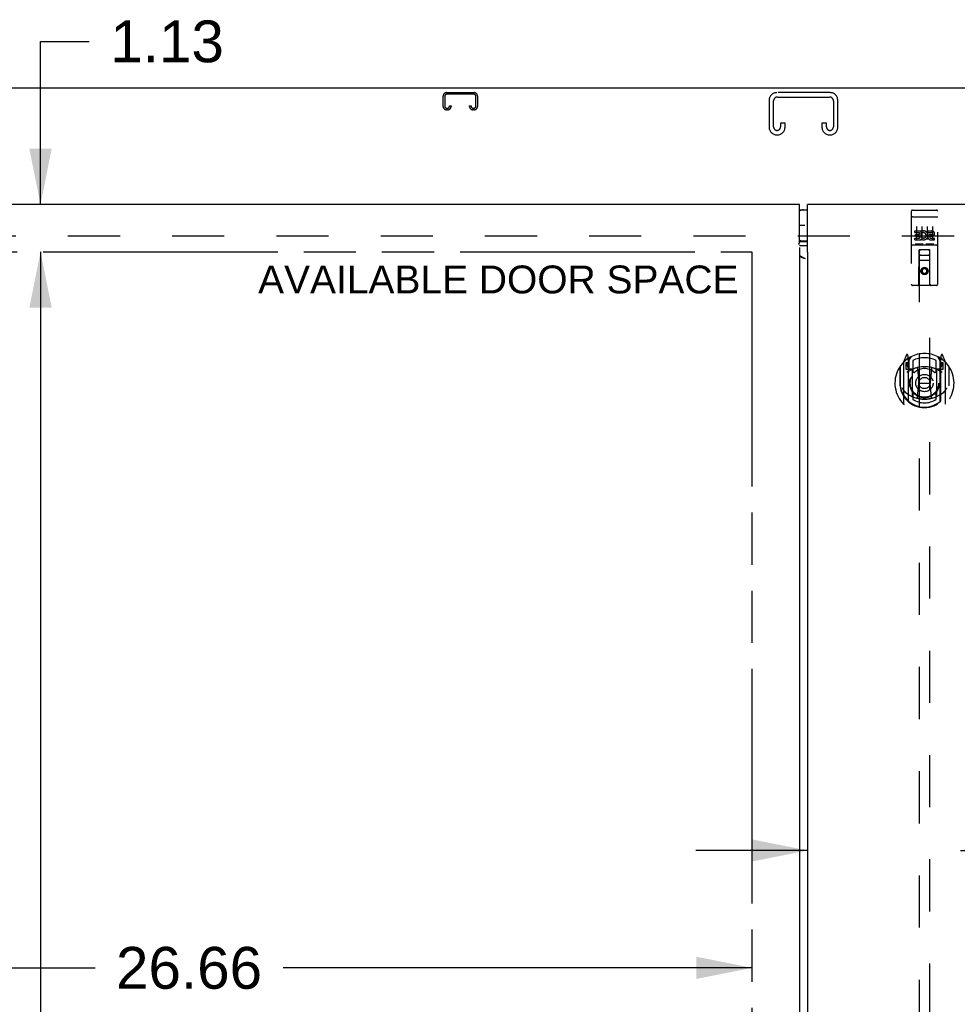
# Model space of a CAD drawing. Header units: inches. Extents: x 0 to 224, y 0 to 145.
# Tile 7 of 12: x 55 to 77, y 87 to 110. Entities that reach past the tile are written whole.
import ezdxf

# ---------------------------------------------------------------- set-up
doc = ezdxf.new("R2010")
doc.units = ezdxf.units.IN
doc.header["$LTSCALE"] = 12.342
doc.header["$MEASUREMENT"] = 0
doc.linetypes.add('HIDDEN', pattern=[0.2, 0.1, -0.1])
doc.linetypes.add('PHANTOM', pattern=[0.8, 0.45, -0.05, 0.1, -0.05, 0.1, -0.05])
doc.layers.get('0').update_dxf_attribs({"linetype": 'CONTINUOUS'})
for name, color, linetype in [('02___PRT_ALL_AXES', 7, 'CONTINUOUS'), ('AVAILABLE_DOOR_SPACE', 7, 'CONTINUOUS'), ('DEFAULT_2', 8, 'HIDDEN'), ('DIMENSIONS', 7, 'CONTINUOUS'), ('GASKET', 7, 'CONTINUOUS')]:
    doc.layers.add(name, color=color, linetype=linetype)
doc.styles.get("Standard").update_dxf_attribs({"font": 'arial.ttf'})
doc.dimstyles.new('DIMSTYLE_1', dxfattribs={"dimtxt": 0.99, "dimasz": 1.32, "dimexe": 0.09, "dimexo": 0.07, "dimgap": 0.0375, "dimtad": 0, "dimtih": 1, "dimtoh": 1, "dimzin": 4, "dimdsep": 46, "dimtxsty": 'Standard', "dimblk": '_FILLED', "dimblk1": '_FILLED', "dimblk2": '_FILLED', "dimcen": 0.09, "dimazin": 1, "dimtfac": 1, "dimtdec": 3, "dimtofl": 0, "dimtmove": 0, "dimatfit": 3, "dimldrblk": '_FILLED', "dimfxl": 1, "dimtolj": 1, "dimtzin": 4, "dimarcsym": 0})

# ---------------------------------------------------------------- blocks, each defined once
blk = doc.blocks.new('_FILLED')
at = {"color": 0, "linetype": 'ByBlock'}
blk.add_solid([(0, 0), (-1, 0.2), (-1, -0.2)], dxfattribs=at)
blk = doc.blocks.new('*D15')
at = {"layer": 'DIMENSIONS', "color": 2, "linetype": 'Continuous'}
for p, q in [((73.816, 90.436), (71.176, 90.436)), ((77.441, 90.436), (79.8, 90.436))]:
    blk.add_line(p, q, dxfattribs=at)
at = {"layer": 'DIMENSIONS', "color": 2, "linetype": 'Continuous', "xscale": 1.32, "yscale": 1.32, "zscale": 1.32}
blk.add_blockref('_FILLED', (73.816, 90.436), dxfattribs=at)
at = {"layer": 'DIMENSIONS', "color": 2, "linetype": 'Continuous', "xscale": 1.32, "yscale": 1.32, "zscale": 1.32, "rotation": 180}
blk.add_blockref('_FILLED', (77.441, 90.436), dxfattribs=at)
at = {"layer": 'DIMENSIONS', "color": 2, "linetype": 'Continuous', "insert": (80.295, 90.931), "char_height": 0.99, "width": 2.6903, "attachment_point": 1, "line_spacing_factor": 0.9}
blk.add_mtext('3.63', dxfattribs=at)
blk = doc.blocks.new('*D17')
at = {"layer": 'DIMENSIONS', "color": 2, "linetype": 'Continuous'}
for p, q in [((45.847, 87.657), (56.951, 87.657)), ((72.503, 87.657), (61.4, 87.657))]:
    blk.add_line(p, q, dxfattribs=at)
at = {"layer": 'DIMENSIONS', "color": 2, "linetype": 'Continuous', "xscale": 1.32, "yscale": 1.32, "zscale": 1.32, "rotation": 180}
blk.add_blockref('_FILLED', (45.847, 87.657), dxfattribs=at)
at = {"layer": 'DIMENSIONS', "color": 2, "linetype": 'Continuous', "xscale": 1.32, "yscale": 1.32, "zscale": 1.32}
blk.add_blockref('_FILLED', (72.503, 87.657), dxfattribs=at)
at = {"layer": 'DIMENSIONS', "color": 2, "linetype": 'Continuous', "insert": (59.175, 88.152), "char_height": 0.99, "width": 3.45948, "attachment_point": 2, "line_spacing_factor": 0.9}
blk.add_mtext('26.66', dxfattribs=at)
blk = doc.blocks.new('*D19')
at = {"layer": 'DIMENSIONS', "color": 2, "linetype": 'Continuous'}
for p, q in [((55.659, 105.731), (55.659, 109.591)), ((55.659, 109.591), (56.814, 109.591)), ((55.659, 104.606), (55.659, 101.966))]:
    blk.add_line(p, q, dxfattribs=at)
at = {"layer": 'DIMENSIONS', "color": 2, "linetype": 'Continuous', "xscale": 1.32, "yscale": 1.32, "zscale": 1.32}
for p, rotation in [((55.659, 105.731), 270), ((55.659, 104.606), 90)]:
    blk.add_blockref('_FILLED', p, dxfattribs=dict(at, rotation=rotation))
at = {"layer": 'DIMENSIONS', "color": 2, "linetype": 'Continuous', "insert": (57.309, 110.086), "char_height": 0.99, "width": 2.6903, "attachment_point": 1, "line_spacing_factor": 0.9}
blk.add_mtext('1.13', dxfattribs=at)
blk = doc.blocks.new('*D21')
at = {"layer": 'DIMENSIONS', "color": 2, "linetype": 'Continuous'}
for p, q in [((55.659, 104.606), (55.659, 75.471)), ((55.659, 44.356), (55.659, 72.006))]:
    blk.add_line(p, q, dxfattribs=at)
at = {"layer": 'DIMENSIONS', "color": 2, "linetype": 'Continuous', "xscale": 1.32, "yscale": 1.32, "zscale": 1.32}
for p, rotation in [((55.659, 104.606), 90), ((55.659, 44.356), 270)]:
    blk.add_blockref('_FILLED', p, dxfattribs=dict(at, rotation=rotation))
at = {"layer": 'DIMENSIONS', "color": 2, "linetype": 'Continuous', "insert": (55.659, 74.976), "char_height": 0.99, "width": 3.45948, "attachment_point": 2, "line_spacing_factor": 0.9}
blk.add_mtext('60.25\\Ptyp.', dxfattribs=at)

msp = doc.modelspace()

# ---------------------------------------------------------------- linework, layer by layer
at = {"color": 3, "linetype": 'Continuous'}
for p, q in [((103.67, 108.481), (43.774, 108.481)), ((73.628, 105.731), (44.139, 105.731)), ((73.628, 104.841), (73.628, 105.731)), ((73.816, 104.631), (73.816, 105.731)), ((103.306, 105.731), (73.816, 105.731)), ((73.628, 104.707), (73.628, 44.255)), ((73.816, 104.751), (73.652, 104.751)), ((73.635, 104.507), (73.631, 104.508)), ((73.816, 104.572), (73.816, 44.39)), ((73.823, 104.572), (73.816, 104.572)), ((73.823, 104.572), (73.827, 104.577))]:
    msp.add_line(p, q, dxfattribs=at)
at = {"color": 7, "linetype": 'Continuous'}
for p, q in [((73.628, 105.601), (73.816, 105.601)), ((73.816, 104.861), (73.628, 104.861)), ((73.628, 104.85), (73.631, 104.85)), ((73.652, 104.851), (73.816, 104.851))]:
    msp.add_line(p, q, dxfattribs=at)
at = {"color": 3, "linetype": 'Continuous'}
for points in [[(73.622, 104.782), (73.62, 104.784), (73.619, 104.786), (73.618, 104.787), (73.617, 104.789), (73.616, 104.79), (73.616, 104.79), (73.615, 104.791), (73.615, 104.792), (73.615, 104.792), (73.615, 104.793), (73.616, 104.793), (73.616, 104.794), (73.617, 104.795), (73.617, 104.795), (73.618, 104.797), (73.619, 104.798), (73.619, 104.799), (73.62, 104.801), (73.621, 104.803), (73.622, 104.805), (73.622, 104.808), (73.623, 104.81), (73.624, 104.813), (73.624, 104.816), (73.625, 104.82), (73.626, 104.823), (73.627, 104.828), (73.627, 104.832), (73.628, 104.836), (73.628, 104.841)], [(73.652, 104.751), (73.646, 104.751), (73.641, 104.751), (73.636, 104.751), (73.631, 104.75), (73.626, 104.75)], [(73.771, 104.442), (73.751, 104.449), (73.741, 104.452), (73.731, 104.456), (73.721, 104.459), (73.712, 104.462), (73.703, 104.466), (73.694, 104.469), (73.686, 104.473), (73.678, 104.476), (73.67, 104.48), (73.663, 104.483), (73.657, 104.486), (73.651, 104.49), (73.646, 104.493), (73.641, 104.497), (73.637, 104.5), (73.634, 104.504), (73.632, 104.507), (73.631, 104.508)], [(73.771, 104.442), (73.756, 104.45), (73.741, 104.459), (73.726, 104.467), (73.71, 104.475), (73.695, 104.482), (73.68, 104.489), (73.665, 104.496), (73.65, 104.502), (73.635, 104.507)], [(73.828, 104.583), (73.828, 104.585), (73.827, 104.585), (73.827, 104.586), (73.826, 104.588), (73.825, 104.589), (73.825, 104.59), (73.824, 104.592), (73.823, 104.593), (73.823, 104.596), (73.822, 104.598), (73.821, 104.6), (73.821, 104.602), (73.82, 104.605), (73.82, 104.608), (73.819, 104.611), (73.818, 104.613), (73.818, 104.616), (73.817, 104.62), (73.817, 104.623), (73.816, 104.627), (73.816, 104.631)], [(73.827, 104.577), (73.827, 104.578), (73.828, 104.579), (73.829, 104.58), (73.829, 104.581), (73.829, 104.581), (73.829, 104.582), (73.829, 104.582), (73.829, 104.583), (73.828, 104.583)]]:
    msp.add_lwpolyline(points, dxfattribs=at)
at = {"color": 7, "linetype": 'Continuous'}
msp.add_lwpolyline([(73.631, 104.85), (73.636, 104.85), (73.641, 104.851), (73.646, 104.851), (73.652, 104.851)], dxfattribs=at)
for centre, start, end in [((73.726, 105.421), 90, 122.8107), ((73.726, 105.041), 237.1893, 270)]:
    msp.add_arc(centre, 0.18, start, end, dxfattribs=at)
at = {"layer": '02___PRT_ALL_AXES', "color": 8, "linetype": 'HIDDEN'}
for p, q in [((76.305, 105.598), (76.87, 105.598)), ((76.356, 105.063), (76.356, 105.105)), ((76.356, 105.105), (76.512, 105.105)), ((76.356, 105.063), (76.469, 105.063)), ((76.356, 104.892), (76.356, 104.935)), ((76.356, 104.935), (76.469, 104.935)), ((76.377, 104.978), (76.377, 105.021)), ((76.377, 105.021), (76.469, 105.021)), ((76.377, 104.978), (76.469, 104.978)), ((76.469, 105.021), (76.469, 105.063)), ((76.469, 104.935), (76.469, 104.978)), ((76.512, 104.928), (76.512, 105.105)), ((76.512, 104.928), (76.525, 104.946)), ((76.512, 104.892), (76.512, 104.904)), ((76.515, 104.903), (76.512, 104.904)), ((76.536, 105.057), (76.519, 105.096)), ((76.668, 105.063), (76.668, 105.105)), ((76.668, 105.105), (76.76, 105.105)), ((76.668, 105.063), (76.76, 105.063)), ((76.728, 104.978), (76.774, 104.978)), ((76.732, 105.019), (76.76, 105.019)), ((76.732, 104.935), (76.824, 104.935)), ((76.824, 104.892), (76.824, 104.935)), ((76.305, 104.77), (76.87, 104.77)), ((76.356, 104.892), (76.512, 104.892)), ((76.732, 104.892), (76.824, 104.892))]:
    msp.add_line(p, q, dxfattribs=at)
msp.add_circle((76.587, 104.153), 0.085, dxfattribs=at)
for centre, radius, start, end in [((76.562, 104.999), 0.107, 244.2636, 113.4027), ((76.562, 104.999), 0.0639, 234.8895, 113.4026), ((76.732, 104.956), 0.0635, 90, 270), ((76.732, 104.957), 0.0219, 100.307, 270), ((76.761, 105.041), 0.0644, 282.2995, 90.0775), ((76.76, 105.041), 0.0219, 269.9011, 90)]:
    msp.add_arc(centre, radius, start, end, dxfattribs=at)
at = {"layer": 'AVAILABLE_DOOR_SPACE', "color": 4, "linetype": 'PHANTOM'}
for p, q in [((45.847, 104.606), (72.503, 104.606)), ((72.503, 104.606), (72.503, 44.356))]:
    msp.add_line(p, q, dxfattribs=at)
at = {"layer": 'DEFAULT_2', "color": 8, "linetype": 'HIDDEN'}
for p, q in [((65.191, 108.051), (65.191, 108.297)), ((65.231, 108.297), (65.231, 108.051)), ((65.271, 108.377), (65.923, 108.377)), ((65.923, 108.337), (65.271, 108.337)), ((65.963, 108.051), (65.963, 108.297)), ((66.003, 108.297), (66.003, 108.051)), ((72.91, 108.197), (72.91, 107.557)), ((73.014, 107.571), (73.014, 108.183)), ((74.355, 108.377), (73.09, 108.377)), ((73.104, 108.273), (74.341, 108.273)), ((74.431, 108.183), (74.431, 107.571)), ((74.535, 107.557), (74.535, 108.197)), ((65.271, 108.011), (65.298, 108.011)), ((65.298, 107.971), (65.271, 107.971)), ((65.338, 108.051), (65.338, 108.064)), ((65.338, 108.064), (65.378, 108.064)), ((65.378, 108.064), (65.378, 108.051)), ((65.816, 108.051), (65.816, 108.064)), ((65.816, 108.064), (65.856, 108.064)), ((65.856, 108.064), (65.856, 108.051)), ((65.896, 108.011), (65.923, 108.011)), ((65.923, 107.971), (65.896, 107.971)), ((73.181, 107.658), (73.181, 107.571)), ((73.285, 107.658), (73.181, 107.658)), ((73.285, 107.557), (73.285, 107.658)), ((74.16, 107.658), (74.16, 107.557)), ((74.264, 107.658), (74.16, 107.658)), ((74.264, 107.571), (74.264, 107.658)), ((73.09, 107.377), (73.105, 107.377)), ((74.34, 107.377), (74.355, 107.377)), ((76.37, 105.598), (76.555, 105.598)), ((76.62, 105.598), (76.805, 105.598)), ((76.275, 105.568), (76.275, 103.843)), ((76.292, 105.439), (76.291, 105.439)), ((76.293, 105.44), (76.292, 105.439)), ((76.292, 105.439), (76.292, 105.439)), ((76.294, 105.44), (76.293, 105.44)), ((76.295, 105.44), (76.294, 105.44)), ((76.295, 105.44), (76.295, 105.44)), ((76.296, 105.44), (76.295, 105.44)), ((76.297, 105.44), (76.296, 105.44)), ((76.298, 105.44), (76.297, 105.44)), ((76.299, 105.44), (76.298, 105.44)), ((76.3, 105.44), (76.299, 105.44)), ((76.3, 105.44), (76.3, 105.44)), ((76.301, 105.44), (76.3, 105.44)), ((76.302, 105.44), (76.301, 105.44)), ((76.303, 105.44), (76.302, 105.44)), ((76.304, 105.44), (76.303, 105.44)), ((76.305, 105.44), (76.304, 105.44)), ((76.305, 105.44), (76.87, 105.44)), ((76.87, 105.44), (76.871, 105.44)), ((76.871, 105.44), (76.872, 105.44)), ((76.872, 105.44), (76.872, 105.44)), ((76.872, 105.44), (76.873, 105.44)), ((76.873, 105.44), (76.874, 105.44)), ((76.874, 105.44), (76.875, 105.44)), ((76.875, 105.44), (76.876, 105.44)), ((76.876, 105.44), (76.877, 105.44)), ((76.877, 105.44), (76.877, 105.44)), ((76.877, 105.44), (76.878, 105.44)), ((76.878, 105.44), (76.879, 105.44)), ((76.879, 105.44), (76.88, 105.44)), ((76.88, 105.44), (76.881, 105.44)), ((76.881, 105.44), (76.881, 105.44)), ((76.881, 105.44), (76.882, 105.44)), ((76.882, 105.44), (76.883, 105.439)), ((76.9, 103.843), (76.9, 105.568)), ((76.4, 105.207), (76.4, 104.901)), ((76.525, 105.207), (76.525, 104.901)), ((76.65, 105.207), (76.65, 104.901)), ((76.775, 105.207), (76.775, 104.901)), ((101.972, 104.981), (45.472, 104.981)), ((76.305, 104.77), (76.87, 104.77)), ((76.549, 104.786), (76.377, 104.786)), ((76.799, 104.786), (76.627, 104.786)), ((76.457, 103.843), (76.461, 104.653)), ((76.462, 104.653), (76.461, 104.653)), ((76.462, 104.653), (76.462, 76.651)), ((76.712, 104.653), (76.462, 104.653)), ((76.502, 104.528), (76.672, 104.528)), ((76.712, 76.651), (76.712, 104.653)), ((76.714, 104.653), (76.712, 104.653)), ((76.717, 103.843), (76.714, 104.653)), ((76.715, 104.403), (76.46, 104.403)), ((76.587, 104.225), (76.525, 104.189)), ((76.587, 104.214), (76.535, 104.183)), ((76.587, 104.225), (76.587, 104.214)), ((76.65, 104.189), (76.587, 104.225)), ((76.64, 104.183), (76.587, 104.214)), ((76.525, 104.189), (76.525, 104.117)), ((76.525, 104.189), (76.535, 104.183)), ((76.525, 104.117), (76.535, 104.123)), ((76.525, 104.117), (76.587, 104.081)), ((76.535, 104.183), (76.535, 104.123)), ((76.535, 104.123), (76.587, 104.092)), ((76.587, 104.092), (76.64, 104.123)), ((76.587, 104.081), (76.65, 104.117)), ((76.587, 104.081), (76.587, 104.092)), ((76.65, 104.189), (76.64, 104.183)), ((76.64, 104.123), (76.64, 104.183)), ((76.65, 104.117), (76.64, 104.123)), ((76.65, 104.117), (76.65, 104.189)), ((76.87, 103.813), (76.305, 103.813)), ((76.162, 102.169), (76.092, 101.994)), ((76.205, 102.086), (76.191, 102.166)), ((76.212, 102.023), (76.282, 102.132)), ((76.892, 102.132), (76.962, 102.023)), ((76.984, 102.166), (76.97, 102.086)), ((77.083, 101.994), (77.013, 102.169)), ((76.005, 101.888), (76.005, 101.499)), ((76.012, 101.895), (76.012, 101.437)), ((76.087, 101.983), (76.087, 101.016)), ((76.145, 101.979), (76.145, 101.829)), ((76.205, 101.979), (76.145, 101.979)), ((76.153, 101.955), (76.183, 101.909)), ((76.212, 101.963), (76.157, 101.963)), ((76.184, 102.074), (76.183, 102.074)), ((76.184, 102.074), (76.183, 102.074)), ((76.184, 102.074), (76.184, 102.074)), ((76.205, 101.07), (76.205, 102.086)), ((76.212, 101.079), (76.212, 102.082)), ((76.215, 102.057), (76.215, 101.85)), ((76.312, 102.035), (76.312, 101.783)), ((76.862, 101.783), (76.862, 102.035)), ((76.96, 101.85), (76.96, 102.057)), ((76.962, 101.079), (76.962, 102.082)), ((77.017, 101.963), (76.962, 101.963)), ((76.97, 102.086), (76.97, 101.07)), ((77.03, 101.979), (76.97, 101.979)), ((76.992, 102.074), (76.987, 102.077)), ((76.992, 101.909), (77.022, 101.955)), ((77.03, 101.829), (77.03, 101.979)), ((77.087, 101.016), (77.087, 101.983)), ((77.162, 101.895), (77.162, 101.437)), ((77.17, 101.499), (77.17, 101.888)), ((76.145, 101.829), (76.205, 101.829)), ((76.305, 101.827), (76.232, 101.827)), ((76.235, 101.83), (76.301, 101.83)), ((76.305, 101.186), (76.305, 101.818)), ((76.424, 101.844), (76.455, 101.499)), ((76.751, 101.844), (76.72, 101.499)), ((76.942, 101.827), (76.87, 101.827)), ((76.87, 101.818), (76.87, 101.186)), ((76.874, 101.83), (76.94, 101.83)), ((76.97, 101.829), (77.03, 101.829)), ((76.005, 101.499), (76.02, 101.499)), ((76.012, 101.437), (76.013, 101.435)), ((76.425, 101.16), (76.455, 101.499)), ((76.455, 101.499), (76.72, 101.499)), ((76.75, 101.16), (76.72, 101.499)), ((77.17, 101.499), (77.155, 101.499)), ((77.162, 101.437), (77.162, 101.435)), ((76.312, 101.221), (76.312, 101.119)), ((76.862, 101.119), (76.862, 101.221))]:
    msp.add_line(p, q, dxfattribs=at)
for points in [[(76.291, 105.439), (76.29, 105.439), (76.29, 105.439), (76.29, 105.439), (76.289, 105.439), (76.289, 105.439), (76.289, 105.439), (76.288, 105.439), (76.288, 105.439), (76.288, 105.439), (76.287, 105.439), (76.287, 105.439), (76.287, 105.439), (76.286, 105.439), (76.286, 105.438), (76.286, 105.438), (76.285, 105.438), (76.285, 105.438), (76.285, 105.438), (76.284, 105.438), (76.284, 105.438), (76.284, 105.438), (76.283, 105.438), (76.283, 105.438), (76.283, 105.438), (76.283, 105.438), (76.282, 105.438), (76.282, 105.438), (76.282, 105.437), (76.282, 105.437), (76.281, 105.437), (76.281, 105.437), (76.281, 105.437), (76.28, 105.437), (76.28, 105.437), (76.28, 105.437), (76.28, 105.437), (76.28, 105.437), (76.279, 105.437), (76.279, 105.437), (76.279, 105.436), (76.279, 105.436), (76.279, 105.436), (76.278, 105.436), (76.278, 105.436), (76.278, 105.436), (76.278, 105.436), (76.278, 105.436), (76.277, 105.436), (76.277, 105.436), (76.277, 105.435), (76.277, 105.435), (76.277, 105.435), (76.277, 105.435), (76.277, 105.435), (76.276, 105.435), (76.276, 105.435), (76.276, 105.435), (76.276, 105.435), (76.276, 105.435), (76.276, 105.435), (76.276, 105.434), (76.276, 105.434), (76.276, 105.434), (76.275, 105.434), (76.275, 105.434), (76.275, 105.434), (76.275, 105.434), (76.275, 105.434), (76.275, 105.434), (76.275, 105.433), (76.275, 105.433), (76.275, 105.433), (76.275, 105.433), (76.275, 105.433), (76.275, 105.433), (76.275, 105.433), (76.275, 105.433)], [(76.883, 105.439), (76.884, 105.439), (76.884, 105.439), (76.884, 105.439), (76.885, 105.439), (76.885, 105.439), (76.886, 105.439), (76.886, 105.439), (76.886, 105.439), (76.887, 105.439), (76.887, 105.439), (76.887, 105.439), (76.888, 105.439), (76.888, 105.439), (76.888, 105.439), (76.889, 105.439), (76.889, 105.438), (76.889, 105.438), (76.89, 105.438), (76.89, 105.438), (76.89, 105.438), (76.891, 105.438), (76.891, 105.438), (76.891, 105.438), (76.891, 105.438), (76.892, 105.438), (76.892, 105.438), (76.892, 105.438), (76.893, 105.438), (76.893, 105.438), (76.893, 105.437), (76.893, 105.437), (76.894, 105.437), (76.894, 105.437), (76.894, 105.437), (76.894, 105.437), (76.895, 105.437), (76.895, 105.437), (76.895, 105.437), (76.895, 105.437), (76.896, 105.437), (76.896, 105.437), (76.896, 105.436), (76.896, 105.436), (76.896, 105.436), (76.897, 105.436), (76.897, 105.436), (76.897, 105.436), (76.897, 105.436), (76.897, 105.436), (76.898, 105.436), (76.898, 105.436), (76.898, 105.435), (76.898, 105.435), (76.898, 105.435), (76.898, 105.435), (76.898, 105.435), (76.899, 105.435), (76.899, 105.435), (76.899, 105.435), (76.899, 105.435), (76.899, 105.435), (76.899, 105.435), (76.899, 105.434), (76.899, 105.434), (76.899, 105.434), (76.899, 105.434), (76.9, 105.434), (76.9, 105.434), (76.9, 105.434), (76.9, 105.434), (76.9, 105.434), (76.9, 105.433), (76.9, 105.433), (76.9, 105.433), (76.9, 105.433), (76.9, 105.433), (76.9, 105.433), (76.9, 105.433), (76.9, 105.433)], [(76.377, 104.786), (76.376, 104.786), (76.376, 104.786), (76.376, 104.786), (76.376, 104.786), (76.376, 104.786), (76.375, 104.786), (76.375, 104.786), (76.375, 104.786), (76.375, 104.786), (76.375, 104.786), (76.374, 104.786), (76.374, 104.786), (76.374, 104.786), (76.374, 104.786), (76.374, 104.786), (76.374, 104.786), (76.373, 104.786), (76.373, 104.786), (76.373, 104.786), (76.373, 104.786), (76.373, 104.786), (76.373, 104.787), (76.372, 104.787), (76.372, 104.787), (76.372, 104.787), (76.372, 104.787), (76.372, 104.787), (76.372, 104.787), (76.372, 104.787), (76.372, 104.787), (76.371, 104.787), (76.371, 104.787), (76.371, 104.787), (76.371, 104.787), (76.371, 104.787), (76.371, 104.787), (76.371, 104.787), (76.371, 104.787), (76.371, 104.787), (76.37, 104.787), (76.37, 104.787), (76.37, 104.787), (76.37, 104.787), (76.37, 104.787), (76.37, 104.787), (76.37, 104.787)], [(76.555, 104.787), (76.555, 104.787), (76.555, 104.787), (76.555, 104.787), (76.555, 104.787), (76.555, 104.787), (76.554, 104.787), (76.554, 104.787), (76.554, 104.787), (76.554, 104.787), (76.554, 104.787), (76.554, 104.787), (76.554, 104.787), (76.554, 104.787), (76.554, 104.787), (76.553, 104.787), (76.553, 104.787), (76.553, 104.787), (76.553, 104.787), (76.553, 104.787), (76.553, 104.787), (76.553, 104.787), (76.553, 104.787), (76.552, 104.787), (76.552, 104.787), (76.552, 104.786), (76.552, 104.786), (76.552, 104.786), (76.552, 104.786), (76.552, 104.786), (76.551, 104.786), (76.551, 104.786), (76.551, 104.786), (76.551, 104.786), (76.551, 104.786), (76.551, 104.786), (76.55, 104.786), (76.55, 104.786), (76.55, 104.786), (76.55, 104.786), (76.55, 104.786), (76.549, 104.786), (76.549, 104.786), (76.549, 104.786), (76.549, 104.786), (76.549, 104.786)], [(76.627, 104.786), (76.626, 104.786), (76.626, 104.786), (76.626, 104.786), (76.626, 104.786), (76.626, 104.786), (76.625, 104.786), (76.625, 104.786), (76.625, 104.786), (76.625, 104.786), (76.625, 104.786), (76.624, 104.786), (76.624, 104.786), (76.624, 104.786), (76.624, 104.786), (76.624, 104.786), (76.624, 104.786), (76.623, 104.786), (76.623, 104.786), (76.623, 104.786), (76.623, 104.786), (76.623, 104.786), (76.623, 104.787), (76.623, 104.787), (76.622, 104.787), (76.622, 104.787), (76.622, 104.787), (76.622, 104.787), (76.622, 104.787), (76.622, 104.787), (76.622, 104.787), (76.621, 104.787), (76.621, 104.787), (76.621, 104.787), (76.621, 104.787), (76.621, 104.787), (76.621, 104.787), (76.621, 104.787), (76.621, 104.787), (76.621, 104.787), (76.621, 104.787), (76.62, 104.787), (76.62, 104.787), (76.62, 104.787), (76.62, 104.787), (76.62, 104.787), (76.62, 104.787)], [(76.805, 104.787), (76.805, 104.787), (76.805, 104.787), (76.805, 104.787), (76.805, 104.787), (76.805, 104.787), (76.804, 104.787), (76.804, 104.787), (76.804, 104.787), (76.804, 104.787), (76.804, 104.787), (76.804, 104.787), (76.804, 104.787), (76.804, 104.787), (76.804, 104.787), (76.803, 104.787), (76.803, 104.787), (76.803, 104.787), (76.803, 104.787), (76.803, 104.787), (76.803, 104.787), (76.803, 104.787), (76.803, 104.787), (76.802, 104.787), (76.802, 104.787), (76.802, 104.786), (76.802, 104.786), (76.802, 104.786), (76.802, 104.786), (76.802, 104.786), (76.801, 104.786), (76.801, 104.786), (76.801, 104.786), (76.801, 104.786), (76.801, 104.786), (76.801, 104.786), (76.8, 104.786), (76.8, 104.786), (76.8, 104.786), (76.8, 104.786), (76.8, 104.786), (76.799, 104.786), (76.799, 104.786), (76.799, 104.786), (76.799, 104.786), (76.799, 104.786)], [(76.055, 101.386), (76.058, 101.381), (76.061, 101.376), (76.064, 101.371), (76.067, 101.366), (76.07, 101.362), (76.072, 101.358), (76.075, 101.354), (76.078, 101.35), (76.08, 101.346), (76.083, 101.342), (76.085, 101.339), (76.088, 101.336), (76.09, 101.332), (76.092, 101.329), (76.095, 101.326), (76.097, 101.323), (76.099, 101.321), (76.101, 101.318), (76.103, 101.315), (76.105, 101.313), (76.107, 101.311), (76.109, 101.308), (76.111, 101.306), (76.113, 101.304), (76.115, 101.302), (76.117, 101.3), (76.118, 101.298), (76.12, 101.296), (76.122, 101.295), (76.124, 101.293), (76.125, 101.291), (76.127, 101.29), (76.129, 101.289), (76.13, 101.287), (76.132, 101.286), (76.133, 101.284)], [(77.042, 101.284), (77.043, 101.286), (77.045, 101.287), (77.046, 101.288), (77.048, 101.29), (77.05, 101.291), (77.051, 101.293), (77.053, 101.295), (77.055, 101.296), (77.056, 101.298), (77.058, 101.3), (77.06, 101.302), (77.062, 101.304), (77.064, 101.306), (77.066, 101.308), (77.068, 101.311), (77.07, 101.313), (77.072, 101.315), (77.074, 101.318), (77.076, 101.321), (77.078, 101.323), (77.08, 101.326), (77.083, 101.329), (77.085, 101.332), (77.087, 101.336), (77.09, 101.339), (77.092, 101.342), (77.095, 101.346), (77.097, 101.35), (77.1, 101.354), (77.102, 101.358), (77.105, 101.362), (77.108, 101.366), (77.111, 101.371), (77.114, 101.376), (77.117, 101.381), (77.12, 101.386)], [(76.775, 101.143), (76.77, 101.141), (76.765, 101.14), (76.759, 101.138), (76.754, 101.137), (76.748, 101.136), (76.743, 101.134), (76.737, 101.133), (76.732, 101.132), (76.726, 101.131), (76.721, 101.13), (76.715, 101.129), (76.71, 101.128), (76.704, 101.127), (76.699, 101.126), (76.693, 101.125), (76.688, 101.124), (76.682, 101.123), (76.677, 101.123), (76.671, 101.122), (76.666, 101.121), (76.66, 101.121), (76.655, 101.12), (76.649, 101.12), (76.643, 101.119), (76.638, 101.119), (76.632, 101.118), (76.627, 101.118), (76.621, 101.118), (76.615, 101.118), (76.61, 101.117), (76.604, 101.117), (76.599, 101.117), (76.593, 101.117), (76.587, 101.117), (76.582, 101.117), (76.576, 101.117), (76.571, 101.117), (76.565, 101.117), (76.559, 101.118), (76.554, 101.118), (76.548, 101.118), (76.543, 101.118), (76.537, 101.119), (76.532, 101.119), (76.526, 101.12), (76.52, 101.12), (76.515, 101.121), (76.509, 101.121), (76.504, 101.122), (76.498, 101.123), (76.493, 101.123), (76.487, 101.124), (76.482, 101.125), (76.476, 101.126), (76.47, 101.127), (76.465, 101.128), (76.459, 101.129), (76.454, 101.13), (76.448, 101.131), (76.443, 101.132), (76.438, 101.133), (76.432, 101.134), (76.427, 101.136), (76.421, 101.137), (76.416, 101.138), (76.41, 101.14), (76.405, 101.141), (76.4, 101.143)]]:
    msp.add_lwpolyline(points, dxfattribs=at)
for centre, radius in [((76.587, 104.153), 0.0845), ((76.587, 101.502), 0.35), ((76.587, 101.502), 0.335), ((76.587, 101.502), 0.205), ((76.587, 101.502), 0.133)]:
    msp.add_circle(centre, radius, dxfattribs=at)
for centre, radius, start, end in [((65.271, 108.297), 0.08, 90, 180), ((65.271, 108.297), 0.04, 90, 180), ((65.923, 108.297), 0.08, 0, 90), ((65.923, 108.297), 0.04, 0, 90), ((73.09, 108.197), 0.18, 90, 180), ((73.104, 108.183), 0.09, 90, 180), ((74.341, 108.183), 0.09, 0, 90), ((74.355, 108.197), 0.18, 0, 90), ((65.271, 108.051), 0.08, 180, 270), ((65.271, 108.051), 0.04, 180, 270), ((65.298, 108.051), 0.08, 270, 360), ((65.298, 108.051), 0.04, 270, 360), ((65.896, 108.051), 0.08, 180, 270), ((65.896, 108.051), 0.04, 180, 270), ((65.923, 108.051), 0.08, 270, 360), ((65.923, 108.051), 0.04, 270, 360), ((73.09, 107.557), 0.18, 180, 270), ((73.104, 107.571), 0.09, 180, 261.7808), ((73.091, 107.571), 0.09, 270, 360), ((73.105, 107.557), 0.18, 270, 360), ((74.34, 107.557), 0.18, 180, 270), ((74.354, 107.571), 0.09, 180, 261.7808), ((74.341, 107.571), 0.09, 270, 360), ((74.355, 107.557), 0.18, 270, 360), ((76.305, 105.568), 0.03, 90, 180), ((76.87, 105.568), 0.03, 0, 90), ((76.305, 104.74), 0.03, 90, 180), ((76.87, 104.74), 0.03, 0, 90), ((76.502, 104.613), 0.04, 90, 180), ((76.502, 104.568), 0.04, 180, 270), ((76.672, 104.613), 0.04, 0, 90), ((76.672, 104.568), 0.04, 270, 360), ((76.305, 103.843), 0.03, 180, 270), ((76.427, 103.843), 0.03, 270, 360), ((76.747, 103.843), 0.03, 180, 270), ((76.87, 103.843), 0.03, 270, 360), ((76.587, 101.502), 0.7, 35.2961, 144.7039), ((76.176, 102.164), 0.015, 10, 158.1959), ((76.232, 102.082), 0.02, 121.4688, 179.9992), ((76.587, 101.502), 0.6, 62.7204, 117.2796), ((76.942, 102.082), 0.02, 0, 58.5295), ((76.999, 102.164), 0.015, 21.8041, 170), ((76.587, 101.499), 0.7, 125.5126, 54.4874), ((76.032, 101.895), 0.02, 144.7039, 180), ((76.102, 101.983), 0.015, 135.0748, 180), ((76.157, 101.958), 0.005, 90, 212.6792), ((76.587, 101.187), 0.7, 53.2319, 126.7681), ((76.192, 102.053), 0.02, 0, 125.5126), ((76.195, 102.057), 0.02, 0, 125.2543), ((76.024, 101.808), 0.188, 0, 32.6792), ((76.587, 101.189), 0.7, 66.536, 113.464), ((76.98, 102.057), 0.02, 54.7457, 180), ((76.982, 102.053), 0.02, 54.4874, 180), ((77.15, 101.808), 0.188, 147.3208, 180), ((77.017, 101.958), 0.005, 327.3208, 90), ((77.072, 101.983), 0.015, 0, 44.9252), ((77.142, 101.895), 0.02, 0, 35.2961), ((76.232, 101.847), 0.02, 180, 270), ((76.235, 101.85), 0.02, 180, 270), ((76.301, 101.85), 0.02, 270, 293.464), ((76.32, 101.818), 0.015, 112.9863, 180), ((76.342, 101.783), 0.03, 180, 311.1261), ((76.587, 101.502), 0.343, 48.8739, 131.1261), ((76.404, 101.842), 0.02, 5.0796, 105.6131), ((76.77, 101.842), 0.02, 74.3869, 174.9204), ((76.832, 101.783), 0.03, 228.8739, 360), ((76.855, 101.818), 0.015, 0, 67.0137), ((76.874, 101.85), 0.02, 246.536, 270), ((76.94, 101.85), 0.02, 270, 360), ((76.942, 101.847), 0.02, 270, 360), ((76.587, 101.502), 0.583, 180.2464, 359.7536), ((76.032, 101.437), 0.02, 180, 187.6622), ((76.587, 101.512), 0.58, 187.6622, 352.3378), ((77.142, 101.437), 0.02, 352.3378, 360), ((76.587, 101.817), 0.7, 229.529, 310.471), ((76.32, 101.186), 0.015, 180, 247.0137), ((76.342, 101.221), 0.03, 48.8739, 180), ((76.587, 101.502), 0.343, 228.8739, 311.1261), ((76.832, 101.221), 0.03, 0, 131.1261), ((76.855, 101.186), 0.015, 292.9863, 360), ((76.102, 101.016), 0.015, 180, 224.9252), ((76.22, 101.07), 0.015, 180, 229.6413), ((76.232, 101.079), 0.02, 180, 230.6594), ((76.587, 101.512), 0.48, 235.0461, 304.9539), ((76.405, 101.162), 0.02, 254.4248, 354.9204), ((76.77, 101.162), 0.02, 185.0796, 285.5752), ((76.942, 101.079), 0.02, 309.3378, 359.9984), ((76.955, 101.07), 0.015, 310.3587, 360), ((77.072, 101.016), 0.015, 315.0748, 360)]:
    msp.add_arc(centre, radius, start, end, dxfattribs=at)
at = {"layer": 'GASKET', "color": 40, "linetype": 'Continuous'}
msp.add_line((73.753, 105.231), (73.628, 105.231), dxfattribs=at)

# ---------------------------------------------------------------- texts
at = {"layer": 'DIMENSIONS', "color": 2, "linetype": 'Continuous', "insert": (66.497, 104.284), "char_height": 0.66, "width": 11.35249, "attachment_point": 2, "line_spacing_factor": 0.9}
msp.add_mtext('AVAILABLE DOOR SPACE', dxfattribs=at)

# ---------------------------------------------------------------- dimensions: what is measured, and where the dimension line sits
at = {"layer": 'DIMENSIONS', "color": 2, "linetype": 'Continuous'}
for base, p1, p2, angle, picture, middle in [((55.658582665, 104.605970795), (73.565956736, 105.730970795), (72.503456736, 104.605970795), 270, '*D19', (58.696607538, 109.585678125)), ((73.815956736, 90.435556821), (77.440956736, 104.605970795), (73.815956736, 104.339991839), 180, '*D15', (81.639049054, 90.430034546))]:
    dim = msp.add_linear_dim(base=base, p1=p1, p2=p2, angle=angle, dimstyle='DIMSTYLE_1', dxfattribs=at)
    dim.commit()
    dim.dimension.update_dxf_attribs({"geometry": picture, "text_midpoint": middle, "dimtype": 160})
dim = msp.add_linear_dim(base=(72.503, 87.657), p1=(45.847, 104.606), p2=(72.503, 104.606), dimstyle='DIMSTYLE_1', dxfattribs=at)
dim.commit()
dim.dimension.update_dxf_attribs({"geometry": '*D17', "text_midpoint": (59.162, 87.652), "dimtype": 160})
dim = msp.add_linear_dim(base=(55.659, 44.356), p1=(72.503, 104.606), p2=(72.503, 44.356), angle=270, text='<>\\Ptyp.', dimstyle='DIMSTYLE_1', dxfattribs=at)
dim.commit()
dim.dimension.update_dxf_attribs({"geometry": '*D21', "text_midpoint": (55.659, 73.738), "dimtype": 160})

doc.saveas('drawing.dxf')
